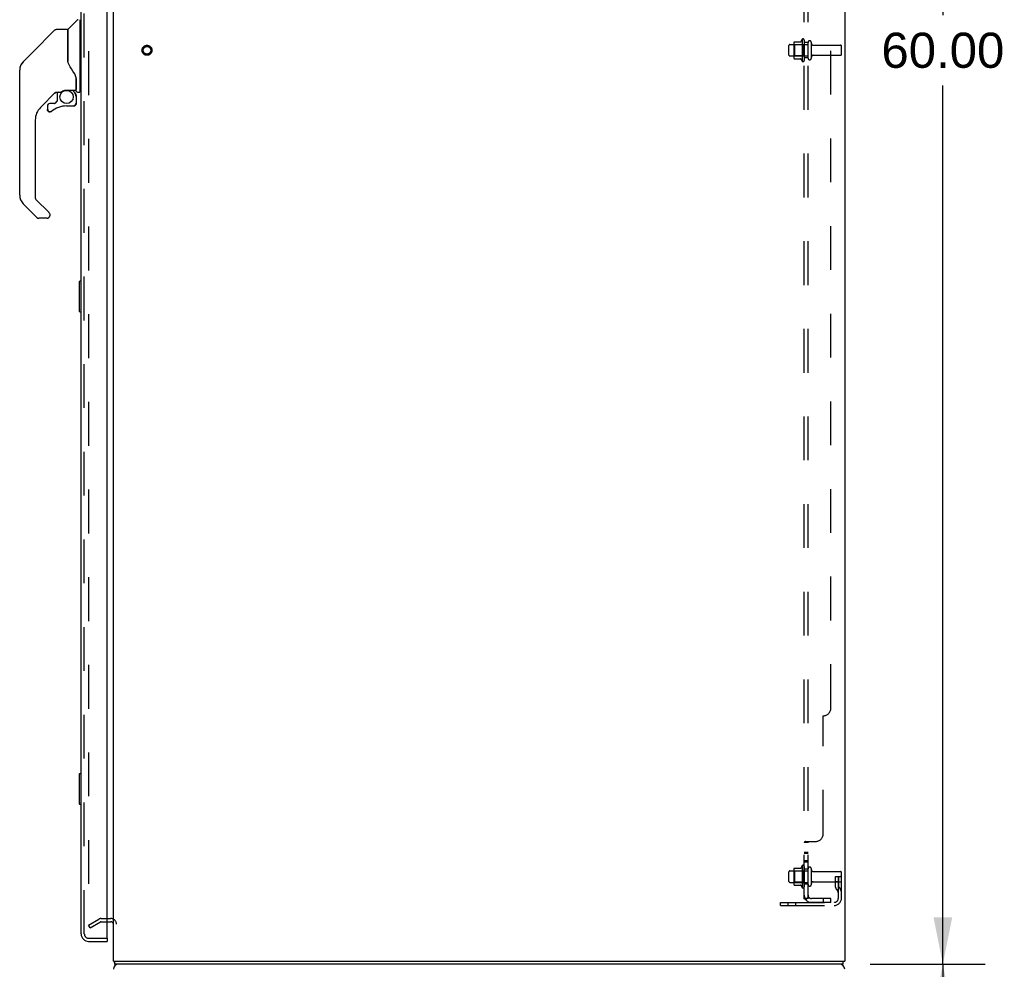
# Model space of a CAD drawing. Header units: inches. Extents: x 0 to 262, y 0 to 169.
# Tile 73 of 78: x 129 to 161, y 63 to 95. Entities that reach past the tile are written whole.
import ezdxf

# ---------------------------------------------------------------- set-up
doc = ezdxf.new("R2010")
doc.units = ezdxf.units.IN
doc.header["$LTSCALE"] = 14.384615
doc.header["$MEASUREMENT"] = 0
doc.linetypes.add('HIDDEN', pattern=[0.2, 0.1, -0.1])
doc.layers.get('0').update_dxf_attribs({"linetype": 'CONTINUOUS'})
for name, color, linetype in [('DEFAULT_2', 8, 'HIDDEN'), ('DIMENSIONS', 7, 'CONTINUOUS'), ('MAIN_DOOR_ASSEMBLY', 7, 'CONTINUOUS'), ('SECONDARY_DOOR_ASSEMBLY', 7, 'CONTINUOUS'), ('SUBPANEL', 7, 'CONTINUOUS')]:
    doc.layers.add(name, color=color, linetype=linetype)
doc.styles.get("Standard").update_dxf_attribs({"font": 'arial.ttf'})
doc.dimstyles.new('DIMSTYLE_1', dxfattribs={"dimtxt": 1.153846, "dimasz": 1.538462, "dimexe": 0.09, "dimexo": 0.07, "dimgap": 0.0375, "dimtad": 0, "dimtih": 1, "dimtoh": 1, "dimzin": 4, "dimdsep": 46, "dimtxsty": 'Standard', "dimblk": '_FILLED', "dimblk1": '_FILLED', "dimblk2": '_FILLED', "dimcen": 0.09, "dimadec": 3, "dimazin": 1, "dimtfac": 1, "dimtdec": 3, "dimtofl": 0, "dimtmove": 0, "dimatfit": 3, "dimldrblk": '_FILLED', "dimfxl": 0, "dimtolj": 1, "dimtzin": 4, "dimarcsym": 0})

# ---------------------------------------------------------------- blocks, each defined once
blk = doc.blocks.new('_FILLED')
at = {"color": 0, "linetype": 'ByBlock'}
blk.add_solid([(0, 0), (-1, 0.2), (-1, -0.2)], dxfattribs=at)
blk = doc.blocks.new('*D8')
at = {"layer": 'DIMENSIONS', "color": 2, "linetype": 'Continuous'}
for p, q in [((156.788, 123.629), (160.37, 123.629)), ((158.985, 123.629), (158.985, 94.783)), ((158.985, 63.629), (158.985, 92.475)), ((156.788, 63.629), (160.37, 63.629))]:
    blk.add_line(p, q, dxfattribs=at)
at = {"layer": 'DIMENSIONS', "color": 2, "linetype": 'Continuous', "xscale": 1.5384615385, "yscale": 1.5384615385, "zscale": 1.5384615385}
for p, rotation in [((158.985, 123.629), 90), ((158.985, 63.629), 270)]:
    blk.add_blockref('_FILLED', p, dxfattribs=dict(at, rotation=rotation))
at = {"layer": 'DIMENSIONS', "color": 2, "linetype": 'Continuous', "insert": (158.985, 94.206), "char_height": 1.1538, "width": 4.03203, "attachment_point": 2, "line_spacing_factor": 0.9}
blk.add_mtext('60.00', dxfattribs=at)
blk = doc.blocks.new('*D9')
at = {"layer": 'DIMENSIONS', "color": 2, "linetype": 'Continuous'}
for p, q in [((156.597, 63.629), (160.37, 63.629)), ((158.985, 63.629), (158.985, 57.283)), ((158.985, 48.629), (158.985, 54.975)), ((156.597, 48.629), (160.37, 48.629))]:
    blk.add_line(p, q, dxfattribs=at)
at = {"layer": 'DIMENSIONS', "color": 2, "linetype": 'Continuous', "xscale": 1.5384615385, "yscale": 1.5384615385, "zscale": 1.5384615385}
for p, rotation in [((158.985, 63.629), 90), ((158.985, 48.629), 270)]:
    blk.add_blockref('_FILLED', p, dxfattribs=dict(at, rotation=rotation))
at = {"layer": 'DIMENSIONS', "color": 2, "linetype": 'Continuous', "insert": (158.985, 56.706), "char_height": 1.1538, "width": 4.03203, "attachment_point": 2, "line_spacing_factor": 0.9}
blk.add_mtext('15.00', dxfattribs=at)

msp = doc.modelspace()

# ---------------------------------------------------------------- linework, layer by layer
at = {"color": 3, "linetype": 'Continuous'}
for p, q in [((131.763, 63.733), (131.763, 123.525)), ((155.763, 123.525), (155.763, 63.733)), ((131.763, 63.733), (155.763, 63.733))]:
    msp.add_line(p, q, dxfattribs=at)
at = {"color": 7, "linetype": 'Continuous'}
for p, q in [((131.559, 65.025), (131.678, 65.025)), ((131.786, 63.729), (131.794, 63.733)), ((131.796, 63.684), (131.798, 63.667)), ((131.815, 63.629), (131.815, 63.733)), ((155.711, 63.629), (155.711, 63.733)), ((155.711, 63.629), (131.815, 63.629))]:
    msp.add_line(p, q, dxfattribs=at)
for points in [[(131.786, 63.729), (131.787, 63.725), (131.789, 63.722), (131.79, 63.717), (131.792, 63.712), (131.793, 63.707), (131.794, 63.701), (131.795, 63.695), (131.796, 63.69), (131.796, 63.684)], [(131.798, 63.667), (131.799, 63.662), (131.8, 63.657), (131.801, 63.652), (131.801, 63.648), (131.802, 63.645), (131.803, 63.641), (131.804, 63.638), (131.806, 63.636), (131.807, 63.633), (131.809, 63.632), (131.81, 63.631), (131.812, 63.63), (131.814, 63.629), (131.815, 63.629)]]:
    msp.add_lwpolyline(points, dxfattribs=at)
for centre, radius, start, end in [((131.678, 64.94), 0.085, 0, 90), ((131.952, 63.818), 0.189, 206.7378, 208.3006)]:
    msp.add_arc(centre, radius, start, end, dxfattribs=at)
at = {"color": 3, "linetype": 'Continuous'}
for centre, start, end in [((131.93, 63.463), 90, 180), ((155.597, 63.463), 0, 90)]:
    msp.add_arc(centre, 0.167, start, end, dxfattribs=at)
at = {"layer": 'DEFAULT_2', "color": 8, "linetype": 'HIDDEN'}
for p, q in [((130.951, 122.364), (130.951, 64.895)), ((153.934, 93.472), (153.934, 93.787)), ((153.964, 93.817), (154.559, 93.817)), ((154.098, 93.885), (154.098, 93.374)), ((154.118, 93.813), (154.098, 93.833)), ((154.109, 93.907), (154.336, 93.907)), ((154.414, 93.813), (154.118, 93.813)), ((154.118, 93.813), (154.118, 93.446)), ((154.364, 93.985), (154.364, 93.273)), ((154.414, 93.813), (154.434, 93.833)), ((154.414, 93.813), (154.414, 93.446)), ((154.434, 93.963), (154.434, 93.295)), ((154.559, 93.372), (154.559, 93.887)), ((154.669, 93.372), (154.669, 93.887)), ((154.732, 93.794), (155.629, 93.794)), ((155.659, 93.494), (155.659, 93.764)), ((153.964, 93.442), (154.559, 93.442)), ((154.118, 93.446), (154.098, 93.426)), ((154.414, 93.446), (154.118, 93.446)), ((154.414, 93.446), (154.434, 93.426)), ((154.732, 93.464), (155.629, 93.464)), ((154.109, 93.352), (154.336, 93.352)), ((153.934, 66.347), (153.934, 66.662)), ((153.964, 66.692), (154.559, 66.692)), ((154.098, 66.76), (154.098, 66.249)), ((154.118, 66.688), (154.098, 66.708)), ((154.109, 66.782), (154.336, 66.782)), ((154.414, 66.688), (154.118, 66.688)), ((154.118, 66.688), (154.118, 66.321)), ((154.364, 66.86), (154.364, 66.148)), ((154.414, 66.688), (154.434, 66.708)), ((154.414, 66.688), (154.414, 66.321)), ((154.434, 66.838), (154.434, 66.17)), ((154.559, 66.247), (154.559, 66.762)), ((154.669, 66.247), (154.669, 66.762)), ((154.732, 66.669), (155.629, 66.669)), ((155.659, 65.803), (155.659, 66.639)), ((153.964, 66.317), (154.559, 66.317)), ((154.118, 66.321), (154.098, 66.301)), ((154.414, 66.321), (154.118, 66.321)), ((154.414, 66.321), (154.434, 66.301)), ((154.732, 66.339), (155.629, 66.339)), ((155.465, 66.504), (155.555, 66.504)), ((155.465, 66.164), (155.465, 66.504)), ((155.569, 66.329), (155.465, 66.329)), ((155.555, 66.504), (155.659, 66.504)), ((155.555, 65.803), (155.555, 66.504)), ((155.569, 66.164), (155.569, 66.504)), ((155.659, 66.504), (155.62, 66.504)), ((154.109, 66.227), (154.336, 66.227)), ((155.487, 66.097), (155.536, 66.029)), ((155.571, 66.158), (155.62, 66.09)), ((153.659, 65.661), (155.413, 65.661)), ((153.659, 65.557), (153.659, 65.661)), ((153.906, 65.557), (153.906, 65.661)), ((154.162, 65.557), (154.162, 65.661)), ((153.659, 65.557), (155.413, 65.557)), ((130.951, 64.915), (131.29, 65.111)), ((131.003, 64.825), (131.342, 65.021)), ((131.359, 65.129), (131.678, 65.129)), ((131.359, 65.025), (131.559, 65.025)), ((131.003, 64.825), (130.951, 64.915))]:
    msp.add_line(p, q, dxfattribs=at)
for points in [[(130.951, 64.895), (130.951, 64.894), (130.951, 64.893), (130.951, 64.893), (130.951, 64.892), (130.951, 64.891), (130.951, 64.89), (130.951, 64.89), (130.951, 64.889), (130.952, 64.888), (130.952, 64.888), (130.952, 64.887), (130.952, 64.886), (130.953, 64.886), (130.953, 64.885), (130.953, 64.884), (130.953, 64.884), (130.954, 64.883), (130.954, 64.883), (130.955, 64.882)], [(130.968, 64.875), (130.968, 64.875), (130.967, 64.875), (130.967, 64.875), (130.966, 64.875), (130.965, 64.875), (130.965, 64.875), (130.964, 64.875), (130.963, 64.875), (130.963, 64.876), (130.962, 64.876), (130.962, 64.876), (130.961, 64.876), (130.961, 64.877), (130.96, 64.877), (130.959, 64.877), (130.959, 64.878), (130.958, 64.878), (130.958, 64.879), (130.957, 64.879), (130.957, 64.879), (130.956, 64.88), (130.956, 64.88), (130.955, 64.881), (130.955, 64.882), (130.955, 64.882)], [(130.976, 64.877), (130.975, 64.877), (130.975, 64.876), (130.974, 64.876), (130.973, 64.876), (130.973, 64.876), (130.972, 64.875), (130.972, 64.875), (130.971, 64.875), (130.97, 64.875), (130.97, 64.875), (130.969, 64.875), (130.968, 64.875), (130.968, 64.875)]]:
    msp.add_lwpolyline(points, dxfattribs=at)
for radius in [0.164, 0.124]:
    msp.add_circle((132.867, 93.629), radius, dxfattribs=at)
for centre, radius, start, end in [((153.964, 93.787), 0.03, 90, 180), ((154.239, 93.885), 0.141, 174.7919, 180), ((154.109, 93.897), 0.01, 90, 174.8062), ((154.318, 93.917), 0.01, 270, 336.0321), ((154.964, 93.629), 0.698, 149.3369, 156.0321), ((154.396, 93.963), 0.0384, 0, 145.5503), ((154.614, 93.887), 0.055, 360, 180), ((154.732, 93.857), 0.0625, 180, 270), ((155.629, 93.764), 0.03, 360, 90), ((153.964, 93.472), 0.03, 180, 270), ((154.732, 93.402), 0.0625, 90, 180), ((155.629, 93.494), 0.03, 270, 0), ((154.239, 93.374), 0.141, 180, 185.2081), ((154.109, 93.362), 0.01, 185.1938, 270), ((154.318, 93.342), 0.01, 23.9679, 90), ((154.964, 93.629), 0.698, 203.9679, 210.6631), ((154.396, 93.295), 0.0384, 214.4497, 360), ((154.614, 93.372), 0.055, 180, 0), ((153.964, 66.662), 0.03, 90, 180), ((154.239, 66.76), 0.141, 174.7919, 180), ((154.109, 66.772), 0.01, 90, 174.8062), ((154.318, 66.792), 0.01, 270, 336.0321), ((154.964, 66.504), 0.698, 149.3369, 156.0321), ((154.396, 66.838), 0.0384, 0, 145.5503), ((154.614, 66.762), 0.055, 360, 180), ((154.732, 66.732), 0.0625, 180, 270), ((155.629, 66.639), 0.03, 360, 90), ((153.964, 66.347), 0.03, 180, 270), ((154.239, 66.249), 0.141, 180, 185.2081), ((154.614, 66.247), 0.055, 180, 0), ((154.732, 66.277), 0.0625, 90, 180), ((155.629, 66.369), 0.03, 270, 0), ((154.109, 66.237), 0.01, 185.1938, 270), ((154.318, 66.217), 0.01, 23.9679, 90), ((154.964, 66.504), 0.698, 203.9679, 210.6631), ((154.396, 66.17), 0.0384, 214.4497, 360), ((155.579, 66.164), 0.114, 180, 215.7539), ((155.451, 65.968), 0.104, 0, 35.7539), ((155.579, 66.164), 0.01, 180, 215.7539), ((155.451, 65.968), 0.208, 0, 35.7539), ((155.413, 65.803), 0.246, 270, 360), ((155.413, 65.803), 0.142, 270, 360), ((131.359, 64.992), 0.137, 90, 120), ((131.359, 64.992), 0.033, 90, 120), ((131.678, 64.94), 0.189, 0, 90)]:
    msp.add_arc(centre, radius, start, end, dxfattribs=at)
at = {"layer": 'MAIN_DOOR_ASSEMBLY', "color": 3, "linetype": 'Continuous'}
for p, q in [((130.705, 64.626), (130.705, 122.633)), ((131.559, 64.503), (131.559, 122.755)), ((130.952, 64.379), (131.559, 64.379))]:
    msp.add_line(p, q, dxfattribs=at)
at = {"layer": 'MAIN_DOOR_ASSEMBLY', "color": 8, "linetype": 'HIDDEN'}
for p, q in [((130.809, 64.626), (130.809, 122.633)), ((130.952, 64.483), (131.539, 64.483))]:
    msp.add_line(p, q, dxfattribs=at)
at = {"layer": 'MAIN_DOOR_ASSEMBLY', "color": 7, "linetype": 'Continuous'}
for p, q in [((130.281, 94.327), (130.576, 94.622)), ((130.666, 94.625), (130.666, 92.259)), ((130.666, 94.574), (130.705, 94.574)), ((129.11, 93.558), (129.847, 94.295)), ((129.903, 94.318), (130.256, 94.318)), ((130.264, 94.31), (130.264, 93.266)), ((130.272, 93.254), (130.272, 94.306)), ((129.11, 93.558), (128.804, 93.252)), ((128.805, 93.252), (129.07, 93.517)), ((129.11, 93.558), (129.11, 93.558)), ((128.704, 93.082), (128.697, 93.051)), ((128.738, 93.163), (128.737, 93.162)), ((130.284, 93.222), (130.265, 93.275)), ((130.312, 93.156), (130.284, 93.222)), ((128.689, 88.871), (128.689, 92.974)), ((130.54, 92.698), (130.539, 92.721)), ((130.54, 92.698), (130.54, 92.342)), ((130.548, 92.692), (130.548, 92.7)), ((130.548, 92.291), (130.548, 92.692)), ((129.869, 92.25), (129.374, 91.755)), ((129.914, 92.248), (129.914, 91.964)), ((129.952, 92.251), (130.028, 92.251)), ((130.225, 92.323), (130.52, 92.323)), ((130.421, 92.323), (130.486, 92.257)), ((130.481, 92.252), (130.478, 92.25)), ((130.532, 92.118), (130.541, 92.118)), ((130.544, 92.118), (130.544, 91.881)), ((130.587, 92.251), (130.658, 92.251)), ((130.666, 92.31), (130.705, 92.31)), ((129.599, 91.802), (129.599, 91.683)), ((129.83, 91.881), (129.678, 91.881)), ((129.91, 91.956), (129.839, 91.884)), ((130.229, 91.802), (130.465, 91.802)), ((130.541, 91.881), (130.532, 91.881)), ((129.601, 91.674), (129.601, 91.683)), ((129.61, 91.683), (129.601, 91.683)), ((129.678, 91.606), (129.669, 91.606)), ((129.686, 91.606), (129.678, 91.606)), ((129.695, 91.608), (129.686, 91.606)), ((129.704, 91.61), (129.695, 91.608)), ((129.712, 91.614), (129.704, 91.61)), ((129.719, 91.618), (129.712, 91.614)), ((129.726, 91.623), (129.719, 91.618)), ((129.201, 91.337), (129.201, 88.786)), ((129.257, 88.141), (128.805, 88.593)), ((129.224, 88.73), (129.656, 88.299)), ((129.674, 88.256), (129.674, 88.196)), ((129.595, 88.117), (129.313, 88.117)), ((130.645, 86.031), (130.645, 85.061)), ((130.705, 86.046), (130.66, 86.046)), ((130.692, 85.946), (130.692, 85.146)), ((130.66, 85.046), (130.705, 85.046)), ((130.645, 69.864), (130.645, 68.894)), ((130.705, 69.879), (130.66, 69.879)), ((130.692, 69.779), (130.692, 68.979)), ((130.66, 68.879), (130.705, 68.879)), ((131.539, 64.483), (131.559, 64.483)), ((131.559, 64.483), (131.559, 64.379))]:
    msp.add_line(p, q, dxfattribs=at)
for points in [[(129.847, 94.295), (129.855, 94.302), (129.864, 94.308), (129.873, 94.312), (129.883, 94.316), (129.893, 94.318), (129.903, 94.318)], [(130.264, 93.435), (130.264, 93.437), (130.265, 93.438), (130.266, 93.439), (130.268, 93.441), (130.271, 93.442), (130.272, 93.442)], [(128.804, 93.252), (128.783, 93.229), (128.758, 93.196), (128.736, 93.16), (128.718, 93.121), (128.704, 93.082)], [(130.487, 92.868), (130.436, 92.941), (130.387, 93.018), (130.347, 93.089), (130.312, 93.156)], [(130.539, 92.721), (130.534, 92.756), (130.525, 92.79), (130.513, 92.822), (130.498, 92.851), (130.487, 92.868)], [(130.54, 92.653), (130.54, 92.652), (130.541, 92.648), (130.542, 92.644), (130.543, 92.641)], [(130.543, 92.641), (130.545, 92.634), (130.546, 92.628), (130.547, 92.621), (130.547, 92.615), (130.548, 92.608), (130.548, 92.601)], [(130.029, 92.251), (130.033, 92.252), (130.037, 92.253), (130.04, 92.254), (130.043, 92.256), (130.046, 92.257), (130.048, 92.259), (130.052, 92.261), (130.055, 92.263)], [(130.055, 92.263), (130.068, 92.272), (130.073, 92.275), (130.078, 92.278), (130.085, 92.282), (130.091, 92.286), (130.099, 92.29), (130.106, 92.294), (130.115, 92.298), (130.124, 92.302), (130.134, 92.306), (130.145, 92.31), (130.156, 92.313), (130.168, 92.316), (130.18, 92.319), (130.193, 92.321), (130.207, 92.322), (130.221, 92.323), (130.225, 92.323)], [(130.532, 92.118), (130.532, 92.133), (130.53, 92.147), (130.527, 92.162), (130.523, 92.176), (130.518, 92.189), (130.512, 92.203), (130.505, 92.215), (130.497, 92.227), (130.488, 92.239), (130.478, 92.25)], [(130.484, 92.256), (130.484, 92.256), (130.484, 92.255), (130.483, 92.255), (130.483, 92.254), (130.481, 92.252)], [(130.484, 92.256), (130.495, 92.245), (130.504, 92.233), (130.513, 92.22), (130.52, 92.207), (130.527, 92.193), (130.532, 92.178), (130.536, 92.164), (130.539, 92.149), (130.541, 92.133), (130.541, 92.118)], [(130.541, 91.881), (130.541, 91.872), (130.54, 91.864), (130.537, 91.855), (130.534, 91.847), (130.53, 91.84), (130.525, 91.833), (130.519, 91.827), (130.513, 91.821), (130.506, 91.816), (130.498, 91.812), (130.49, 91.808), (130.482, 91.806), (130.474, 91.805), (130.465, 91.804)], [(130.465, 91.813), (130.473, 91.813), (130.48, 91.815), (130.487, 91.817), (130.494, 91.82), (130.501, 91.823), (130.507, 91.828), (130.513, 91.833), (130.518, 91.838), (130.522, 91.845), (130.526, 91.851), (130.529, 91.858), (130.531, 91.865), (130.532, 91.873), (130.532, 91.881)], [(130.465, 91.813), (130.465, 91.811), (130.465, 91.808)], [(130.465, 91.808), (130.465, 91.807), (130.465, 91.806), (130.465, 91.805), (130.465, 91.804), (130.465, 91.804)], [(129.669, 91.606), (129.661, 91.608), (129.652, 91.61), (129.644, 91.613), (129.637, 91.618), (129.63, 91.623), (129.623, 91.628), (129.618, 91.635), (129.613, 91.642), (129.608, 91.649), (129.605, 91.657), (129.603, 91.666), (129.601, 91.674)], [(129.61, 91.683), (129.61, 91.675), (129.611, 91.667), (129.613, 91.66), (129.616, 91.653), (129.62, 91.646), (129.625, 91.64), (129.63, 91.634), (129.635, 91.629), (129.642, 91.625), (129.648, 91.621), (129.656, 91.618), (129.663, 91.616), (129.67, 91.615), (129.678, 91.615), (129.686, 91.615), (129.693, 91.617), (129.701, 91.619), (129.708, 91.622), (129.714, 91.626), (129.721, 91.63)], [(129.661, 88.293), (129.66, 88.294), (129.659, 88.295), (129.658, 88.296), (129.657, 88.297), (129.656, 88.298), (129.656, 88.299)], [(130.69, 85.982), (130.691, 85.976), (130.691, 85.971), (130.691, 85.965), (130.692, 85.958), (130.692, 85.952), (130.692, 85.946)], [(130.692, 85.146), (130.692, 85.14), (130.692, 85.133), (130.691, 85.127), (130.691, 85.121), (130.691, 85.115), (130.69, 85.11)], [(130.69, 69.815), (130.691, 69.81), (130.691, 69.804), (130.691, 69.798), (130.692, 69.792), (130.692, 69.786), (130.692, 69.779)], [(130.692, 68.979), (130.692, 68.973), (130.692, 68.967), (130.691, 68.961), (130.691, 68.955), (130.691, 68.949), (130.69, 68.943)]]:
    msp.add_lwpolyline(points, dxfattribs=at)
msp.add_circle((130.229, 92.097), 0.217, dxfattribs=at)
for centre, radius, start, end in [((130.603, 94.594), 0.0394, 90, 135), ((130.658, 94.625), 0.00787, 0, 90), ((130.256, 94.31), 0.00787, 0, 90), ((130.284, 94.136), 0.0197, 180, 233.006), ((130.302, 94.306), 0.0295, 135, 180), ((129.083, 92.974), 0.394, 135, 167.3768), ((129.083, 92.974), 0.394, 168.7096, 180), ((129.952, 92.054), 0.197, 90, 129.3806), ((130.347, 92.118), 0.197, 0, 45), ((130.52, 92.342), 0.0197, 270, 360), ((130.587, 92.291), 0.0394, 180, 270), ((130.658, 92.259), 0.00787, 270, 360), ((129.678, 91.802), 0.0787, 90, 180), ((130.229, 91.014), 0.787, 90, 129.5212), ((129.83, 91.892), 0.0118, 270, 315), ((129.902, 91.964), 0.0118, 315, 360), ((130.465, 91.881), 0.0787, 270, 360), ((129.792, 91.337), 0.591, 135, 180), ((129.678, 91.683), 0.0787, 180, 309.5212), ((129.083, 88.871), 0.394, 180, 225), ((129.28, 88.786), 0.0787, 180, 225), ((129.615, 88.256), 0.0591, 0, 38.8674), ((129.313, 88.196), 0.0787, 225, 270), ((129.595, 88.196), 0.0787, 270, 360), ((130.66, 86.031), 0.015, 90, 180), ((130.69, 86.031), 0.015, 0, 90), ((130.66, 85.061), 0.015, 180, 270), ((130.69, 85.061), 0.015, 270, 360), ((130.66, 69.864), 0.015, 90, 180), ((130.69, 69.864), 0.015, 0, 90), ((130.66, 68.894), 0.015, 180, 270), ((130.69, 68.894), 0.015, 270, 360), ((130.869, 64.769), 0.26, 270, 272.6372)]:
    msp.add_arc(centre, radius, start, end, dxfattribs=at)
at = {"layer": 'MAIN_DOOR_ASSEMBLY', "color": 3, "linetype": 'Continuous'}
for centre, radius, start, end in [((130.952, 64.626), 0.246, 180, 270), ((131.539, 64.503), 0.02, 270, 360)]:
    msp.add_arc(centre, radius, start, end, dxfattribs=at)
at = {"layer": 'MAIN_DOOR_ASSEMBLY', "color": 8, "linetype": 'HIDDEN'}
msp.add_arc((130.952, 64.626), 0.142, 180, 270, dxfattribs=at)
at = {"layer": 'SECONDARY_DOOR_ASSEMBLY', "color": 8, "linetype": 'HIDDEN'}
for p, q in [((130.809, 64.626), (130.809, 122.633)), ((130.952, 64.483), (131.539, 64.483))]:
    msp.add_line(p, q, dxfattribs=at)
at = {"layer": 'SECONDARY_DOOR_ASSEMBLY', "color": 7, "linetype": 'Continuous'}
for centre, start, end in [((129.083, 92.974), 135, 159.0521), ((129.083, 92.974), 171.936, 173.8586), ((129.083, 88.871), 180, 225)]:
    msp.add_arc(centre, 0.394, start, end, dxfattribs=at)
at = {"layer": 'SECONDARY_DOOR_ASSEMBLY', "color": 8, "linetype": 'HIDDEN'}
msp.add_arc((130.952, 64.626), 0.142, 180, 270, dxfattribs=at)
at = {"layer": 'SUBPANEL', "color": 8, "linetype": 'HIDDEN'}
for p, q in [((154.434, 65.785), (154.434, 121.473)), ((154.559, 65.785), (154.559, 121.473)), ((155.309, 72.036), (155.309, 115.223)), ((154.559, 93.879), (154.434, 93.879)), ((154.559, 93.379), (154.434, 93.379)), ((155.059, 67.911), (155.059, 71.786)), ((154.559, 67.625), (154.434, 67.625)), ((154.438, 67.633), (154.436, 67.631)), ((154.488, 67.661), (154.809, 67.661)), ((154.58, 67.646), (154.579, 67.645)), ((154.583, 67.649), (154.582, 67.648)), ((154.559, 67.3), (154.434, 67.3)), ((154.559, 67.263), (154.434, 67.263)), ((154.559, 67.019), (154.434, 67.019)), ((154.559, 66.982), (154.434, 66.982)), ((154.559, 66.754), (154.434, 66.754)), ((154.559, 66.254), (154.434, 66.254)), ((154.559, 65.785), (154.434, 65.785)), ((154.488, 65.747), (154.585, 65.826)), ((155.309, 65.785), (154.671, 65.785)), ((155.309, 65.661), (154.671, 65.661)), ((155.059, 65.785), (155.059, 65.661)), ((155.309, 65.661), (155.309, 65.785))]:
    msp.add_line(p, q, dxfattribs=at)
for points in [[(154.444, 67.639), (154.442, 67.637), (154.439, 67.635), (154.438, 67.633), (154.436, 67.631), (154.435, 67.63), (154.435, 67.628), (154.434, 67.627), (154.434, 67.625)], [(154.435, 67.628), (154.434, 67.627), (154.434, 67.625)], [(154.453, 67.643), (154.45, 67.642), (154.447, 67.64), (154.444, 67.639)], [(154.46, 67.647), (154.457, 67.645), (154.453, 67.643)], [(154.478, 67.654), (154.475, 67.653), (154.471, 67.651), (154.468, 67.65), (154.46, 67.647)], [(154.488, 67.661), (154.486, 67.659), (154.484, 67.657), (154.481, 67.656), (154.478, 67.654)], [(154.574, 67.641), (154.57, 67.638), (154.568, 67.637), (154.566, 67.635), (154.564, 67.634), (154.563, 67.632), (154.561, 67.631), (154.56, 67.629), (154.56, 67.628), (154.559, 67.627), (154.559, 67.625)], [(154.564, 67.634), (154.563, 67.632), (154.561, 67.631), (154.56, 67.629), (154.56, 67.628), (154.559, 67.627), (154.559, 67.625)], [(154.585, 67.661), (154.585, 67.659), (154.585, 67.657), (154.585, 67.655), (154.585, 67.654), (154.584, 67.652), (154.584, 67.651), (154.583, 67.649), (154.582, 67.648), (154.58, 67.646), (154.579, 67.645), (154.577, 67.643), (154.576, 67.642), (154.574, 67.641)], [(154.585, 67.654), (154.584, 67.652), (154.584, 67.651)], [(154.585, 67.661), (154.585, 67.659), (154.585, 67.657), (154.585, 67.655)], [(154.464, 65.762), (154.457, 65.765), (154.453, 65.767), (154.45, 65.768), (154.447, 65.77), (154.444, 65.771), (154.442, 65.773), (154.439, 65.775), (154.438, 65.777), (154.436, 65.779), (154.435, 65.781), (154.435, 65.782), (154.434, 65.784), (154.434, 65.785)], [(154.488, 65.747), (154.486, 65.749), (154.484, 65.751), (154.481, 65.753), (154.478, 65.755), (154.475, 65.757), (154.471, 65.759), (154.468, 65.761), (154.464, 65.762)], [(154.5, 65.785), (154.5, 65.785), (154.499, 65.785), (154.499, 65.785), (154.499, 65.785), (154.5, 65.785), (154.5, 65.785), (154.5, 65.785), (154.501, 65.785), (154.501, 65.785), (154.502, 65.785), (154.502, 65.785)], [(154.563, 65.809), (154.563, 65.809), (154.563, 65.808), (154.563, 65.808), (154.563, 65.808), (154.562, 65.808), (154.562, 65.808), (154.561, 65.807), (154.561, 65.807), (154.56, 65.807), (154.56, 65.807), (154.559, 65.806), (154.559, 65.806), (154.558, 65.806), (154.558, 65.805), (154.557, 65.805), (154.556, 65.805), (154.556, 65.804), (154.555, 65.804), (154.554, 65.804), (154.554, 65.803), (154.553, 65.803), (154.552, 65.803), (154.552, 65.802), (154.551, 65.802), (154.55, 65.801), (154.55, 65.801), (154.549, 65.801), (154.548, 65.8), (154.547, 65.8), (154.547, 65.8), (154.546, 65.799), (154.545, 65.799), (154.544, 65.799), (154.543, 65.798), (154.542, 65.798), (154.542, 65.798), (154.541, 65.797), (154.54, 65.797), (154.539, 65.797), (154.538, 65.796), (154.537, 65.796), (154.536, 65.795), (154.535, 65.795), (154.534, 65.795), (154.533, 65.794), (154.532, 65.794), (154.531, 65.794), (154.53, 65.793), (154.529, 65.793), (154.528, 65.793), (154.527, 65.792), (154.526, 65.792), (154.525, 65.791), (154.524, 65.791), (154.523, 65.791), (154.522, 65.79), (154.521, 65.79), (154.52, 65.79), (154.519, 65.79), (154.518, 65.789), (154.517, 65.789), (154.516, 65.789), (154.515, 65.788), (154.514, 65.788), (154.513, 65.788), (154.512, 65.788), (154.511, 65.787), (154.51, 65.787), (154.509, 65.787), (154.508, 65.787), (154.507, 65.787), (154.506, 65.786), (154.505, 65.786), (154.504, 65.786), (154.504, 65.786), (154.503, 65.786), (154.502, 65.786), (154.501, 65.786), (154.501, 65.786), (154.5, 65.785), (154.5, 65.785), (154.5, 65.785)], [(154.577, 65.813), (154.574, 65.809), (154.572, 65.807), (154.57, 65.805), (154.568, 65.803), (154.566, 65.8), (154.564, 65.798), (154.563, 65.795), (154.561, 65.793), (154.56, 65.791), (154.56, 65.789), (154.559, 65.787), (154.559, 65.785)], [(154.559, 65.806), (154.56, 65.806), (154.56, 65.806), (154.561, 65.807), (154.561, 65.807), (154.562, 65.807), (154.562, 65.808), (154.562, 65.808), (154.563, 65.808), (154.563, 65.808), (154.563, 65.808), (154.563, 65.809), (154.563, 65.809)], [(154.585, 65.826), (154.585, 65.826), (154.585, 65.825), (154.585, 65.824), (154.585, 65.823), (154.584, 65.822), (154.584, 65.821), (154.583, 65.82), (154.582, 65.818), (154.58, 65.816), (154.579, 65.815), (154.577, 65.813)]]:
    msp.add_lwpolyline(points, dxfattribs=at)
for centre, radius, start, end in [((155.059, 72.036), 0.25, 270, 360), ((154.809, 67.911), 0.25, 270, 360), ((154.671, 65.898), 0.237, 180, 270), ((154.671, 65.898), 0.112, 180, 270)]:
    msp.add_arc(centre, radius, start, end, dxfattribs=at)

# ---------------------------------------------------------------- dimensions: what is measured, and where the dimension line sits
at = {"layer": 'DIMENSIONS', "color": 2, "linetype": 'Continuous'}
for base, p1, p2, picture, middle in [((158.985, 63.629), (156.718, 123.629), (156.718, 63.629), '*D8', (158.976, 93.623)), ((158.985, 48.629), (156.527, 63.629), (156.527, 48.629), '*D9', (159.034, 56.123))]:
    dim = msp.add_linear_dim(base=base, p1=p1, p2=p2, angle=270, dimstyle='DIMSTYLE_1', dxfattribs=at)
    dim.commit()
    dim.dimension.update_dxf_attribs({"geometry": picture, "text_midpoint": middle, "dimtype": 160})

doc.saveas('drawing.dxf')
